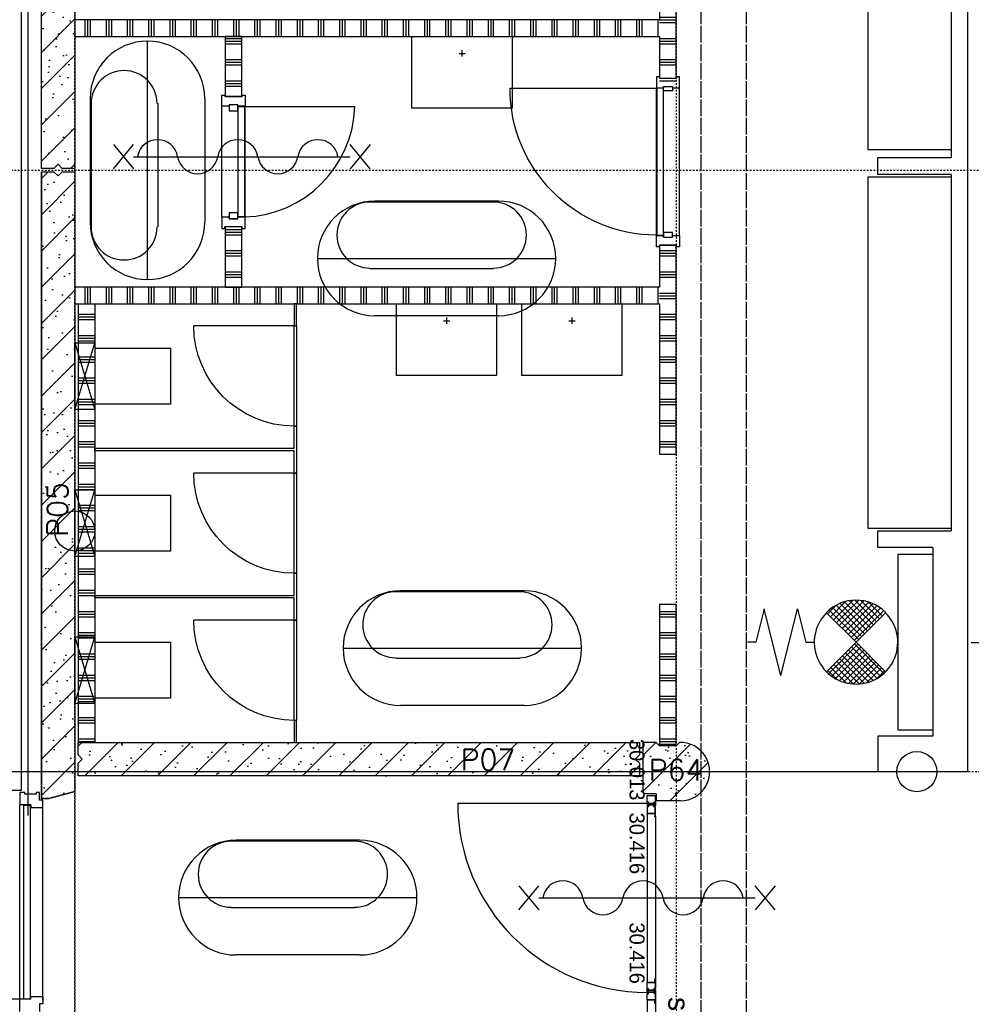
# Model space of a CAD drawing. Extents: x 0 to 1537, y 0 to 841.
# Tile 4 of 58: x 81 to 138, y 238 to 297. Entities that reach past the tile are written whole.
import ezdxf

# ---------------------------------------------------------------- set-up
doc = ezdxf.new("R2010")
doc.units = 0
doc.header["$PDSIZE"] = 2
for name, pattern in [('AUSGEZOGEN', [0]), ('DASHDOT', [25.4, 12.7, -6.35, 0, -6.35]), ('DASHDOT2', [12.7, 6.35, -3.175, 0, -3.175]), ('E0001', [1, 1, 0])]:
    doc.linetypes.add(name, pattern=pattern)
doc.layers.get('0').update_dxf_attribs({"linetype": 'CONTINUOUS'})
for name, color, linetype in [('AB$1A---_ATTRIB', 9, 'CONTINUOUS'), ('AL$1A---_ALGEMEEN', 9, 'CONTINUOUS'), ('AT$1A---_TEKSTB', 8, 'CONTINUOUS'), ('GOTEN', 3, 'CONTINUOUS'), ('STRAMIEN', 1, 'CONTINUOUS'), ('VITELDATA', 1, 'CONTINUOUS')]:
    doc.layers.add(name, color=color, linetype=linetype)
doc.styles.add('B-01', font='romans.shx', dxfattribs={"width": 1.2})
doc.styles.add('GBB_ISOP', font='b-gbp3.shx')
doc.styles.add('GBB_ISOT', font='b-gbt3.shx')
doc.styles.add('ROMANS', font='romans.shx', dxfattribs={"height": 300})
pattern_1 = [(0, (21863.04, 54603.07), (0, 127), []), (0, (21863.04, 54618.95), (0, 127), []), (0, (21863.04, 54634.82), (0, 127), [])]

# ---------------------------------------------------------------- blocks, each defined once
blk = doc.blocks.new('$DAT003')
for p, q in [((3.2, 0.9), (2, 1.5)), ((2, -1.5), (2, 1.5)), ((0, 0), (2, 0)), ((3.2, -0.9), (2, -1.5))]:
    blk.add_line(p, q)
blk = doc.blocks.new('-STR-H2')
at = {"layer": 'AL$1A---_ALGEMEEN', "linetype": 'DASHDOT', "ltscale": 0.5}
blk.add_line((-3600, 0), (-9880, 0), dxfattribs=at)
at = {"layer": 'AL$1A---_ALGEMEEN', "linetype": 'Continuous', "ltscale": 2}
blk.add_circle((-10000, 0), 120, dxfattribs=at)
for p in [(-8560, 0), (-4960, 0)]:
    blk.add_point(p, dxfattribs=at)
blk = doc.blocks.new('-954P-KOZ2')
at = {"layer": 'AL$1A---_ALGEMEEN', "ltscale": 2}
blk.add_line((15, 0), (615, 0), dxfattribs=at)
at = {"layer": 'AL$1A---_ALGEMEEN', "color": 15, "ltscale": 2}
blk.add_lwpolyline([(0, 0), (0, -600), (15, -600), (15, 0)], close=True, dxfattribs=at)
at = {"layer": 'AL$1A---_ALGEMEEN', "ltscale": 2}
blk.add_arc((15, 0), 600, 270, 0, dxfattribs=at)
blk = doc.blocks.new('H100017-_871429120740')
at = {"layer": 'AL$1A---_ALGEMEEN'}
for p, q in [((-17.7, -101.4), (20.1, -101.4)), ((1.2, -120.3), (1.2, -82.5))]:
    blk.add_line(p, q, dxfattribs=at)
blk.add_lwpolyline([(-300, -430), (-300, 0), (300, 0), (300, -430)], close=True, dxfattribs=at)
blk = doc.blocks.new('-954P-WC1')
at = {"layer": 'AL$1A---_ALGEMEEN'}
for p, q in [((200, 120), (-200, 0)), ((-200, 120), (200, 0))]:
    blk.add_line(p, q, dxfattribs=at)
blk.add_lwpolyline([(200, 120), (200, 0), (-200, 0), (-200, 120)], close=True, dxfattribs=at)
blk.add_lwpolyline([(168.1, 0), (168.1, -452.1), (-168.1, -452.1), (-168.1, 0)], dxfattribs=at)
blk = doc.blocks.new('-954P1-KHIB')
at = {"layer": 'AL$1A---_ALGEMEEN'}
blk.add_lwpolyline([(-87.4, -105.3), (-61.4, -105.3), (-61.4, -52.3), (-87.4, -52.3)], close=True, dxfattribs=at)
blk = doc.blocks.new('-P1KHI01')
at = {"layer": 'AL$1A---_ALGEMEEN', "ltscale": 2}
for p, q in [((20, 876), (20, -3)), ((-49, -18.5), (-49, 0)), ((-49, 0), (18, 0)), ((18, 0), (18, -43)), ((968, 0), (901, 0)), ((901, 0), (901, -43)), ((968, -18.5), (968, 0)), ((-49, -18.5), (-40, -18.5)), ((-40, -18.5), (-40, -120.5)), ((9, -43), (9, -96)), ((9, -43), (18, -43)), ((910, -43), (901, -43)), ((910, -43), (910, -96)), ((968, -18.5), (959, -18.5)), ((959, -18.5), (959, -120.5)), ((9, -96), (18, -96)), ((18, -96), (18, -139)), ((910, -96), (901, -96)), ((901, -96), (901, -139)), ((-49, -120.5), (-40, -120.5)), ((18, -139), (-49, -139)), ((901, -139), (968, -139)), ((968, -120.5), (959, -120.5))]:
    blk.add_line(p, q, dxfattribs=at)
at = {"layer": 'AL$1A---_ALGEMEEN', "color": 15, "ltscale": 2}
for p, q in [((901, 0), (18, 0)), ((901, -139), (18, -139))]:
    blk.add_line(p, q, dxfattribs=at)
at = {"layer": 'AL$1A---_ALGEMEEN', "color": 15}
blk.add_lwpolyline([(899, -3), (899, -42), (20, -42), (20, -3)], close=True, dxfattribs=at)
at = {"layer": 'AL$1A---_ALGEMEEN'}
blk.add_lwpolyline([(884, -43), (910, -43), (910, -96), (884, -96)], close=True, dxfattribs=at)
at = {"layer": 'AL$1A---_ALGEMEEN', "ltscale": 2}
for points in [[(-49, -139), (-49, -120.5)], [(968, -139), (968, -120.5)]]:
    blk.add_lwpolyline(points, dxfattribs=at)
blk.add_arc((20, -3), 879, 0.19555, 90, dxfattribs=at)
at = {"layer": 'AL$1A---_ALGEMEEN', "ltscale": 2, "rotation": 180}
blk.add_blockref('-954P1-KHIB', (-52.4, -148.3), dxfattribs=at)
blk = doc.blocks.new('-954P1-KHIA')
at = {"layer": 'AL$1A---_ALGEMEEN', "ltscale": 2}
for p, q in [((0, -18.5), (0, 0)), ((0, 0), (67, 0)), ((67, 0), (67, -43)), ((0, -18.5), (9, -18.5)), ((9, -18.5), (9, -120.5)), ((58, -43), (58, -96)), ((58, -43), (67, -43)), ((58, -96), (67, -96)), ((67, -96), (67, -139)), ((0, -120.5), (9, -120.5)), ((67, -139), (0, -139))]:
    blk.add_line(p, q, dxfattribs=at)
blk.add_lwpolyline([(0, -139), (0, -120.5)], dxfattribs=at)
blk = doc.blocks.new('-954P1-KHIE')
at = {"layer": 'AL$1A---_ALGEMEEN'}
blk.add_lwpolyline([(-97.4, -105.3), (-61.4, -105.3), (-61.4, -52.3), (-97.4, -52.3)], close=True, dxfattribs=at)
blk = doc.blocks.new('-P1KHI03')
at = {"layer": 'AL$1A---_ALGEMEEN', "ltscale": 2}
blk.add_line((69, -3), (69, 657), dxfattribs=at)
at = {"layer": 'AL$1A---_ALGEMEEN', "color": 15, "ltscale": 2}
for p, q in [((731, 0), (67, 0)), ((731, -139), (67, -139))]:
    blk.add_line(p, q, dxfattribs=at)
at = {"layer": 'AL$1A---_ALGEMEEN', "color": 15}
blk.add_lwpolyline([(729, -3), (729, -42), (69, -42), (69, -3)], close=True, dxfattribs=at)
at = {"layer": 'AL$1A---_ALGEMEEN', "ltscale": 2}
blk.add_arc((46.9, -25.1), 682.4, 1.85374, 88.14626, dxfattribs=at)
for name, p in [('-954P1-KHIA', (0, 0)), ('-954P1-KHIE', (155.4, 9.3)), ('-954P1-KHIE', (801.4, 9.3))]:
    blk.add_blockref(name, p, dxfattribs=at)
at = {"layer": 'AL$1A---_ALGEMEEN', "ltscale": 2, "xscale": -1}
blk.add_blockref('-954P1-KHIA', (798, 0), dxfattribs=at)
blk = doc.blocks.new('30114')
at = {"layer": 'AL$1A---_ALGEMEEN', "color": 15, "linetype": 'AUSGEZOGEN'}
for p, q in [((-18.5, 3), (0, 3)), ((0, 1.5), (-18.5, 1.5)), ((0, 0), (-18.5, 0)), ((0, 21.22636), (0, 48.5)), ((0, 3), (0, 21.22636)), ((42, 1.5), (0, 1.5)), ((61.5, 0), (0, 0)), ((1.5, 50), (38.5, 50)), ((1.5, 21.22636), (1.5, 48.5)), ((1.5, 48.5), (38.5, 48.5)), ((1.5, 3), (1.5, 21.22636)), ((38.5, 48.5), (38.5, 43)), ((40, 48.5), (40, 43)), ((40, 43), (48.5, 43)), ((40, 41.5), (48.5, 41.5)), ((48.5, 8.5), (42, 8.5)), ((48.5, 7), (42, 7)), ((42, 3), (61.5, 3)), ((42, 1.5), (61.5, 1.5)), ((48.5, 41.5), (48.5, 21.22636)), ((48.5, 21.22636), (48.5, 8.5)), ((50, 41.5), (50, 21.22636)), ((50, 21.22636), (50, 8.5))]:
    blk.add_line(p, q, dxfattribs=at)
for centre, radius, start, end in [((-18.5, 1.5), 1.5, 90, 180), ((-18.5, 1.5), 1.5, 180, 270), ((1.5, 48.5), 1.5, 90, 180), ((0, 3), 1.5, 270, 0), ((38.5, 48.5), 1.5, 0, 90), ((40, 43), 1.5, 180, 270), ((42, 5), 3.5, 90, 180), ((42, 5), 3.5, 180, 270), ((42, 5), 2, 90, 180), ((42, 5), 2, 180, 270), ((48.5, 41.5), 1.5, 0, 90), ((48.5, 8.5), 1.5, 270, 0), ((61.5, 1.5), 1.5, 0, 90), ((61.5, 1.5), 1.5, 270, 0)]:
    blk.add_arc(centre, radius, start, end, dxfattribs=at)
blk = doc.blocks.new('30416')
at = {"layer": 'AL$1A---_ALGEMEEN', "color": 15, "linetype": 'AUSGEZOGEN'}
for p, q in [((-21.50002, 50), (9.86174, 50.00002)), ((-21.50002, 48.5), (-2.000015, 48.5)), ((-2.000015, 47), (-21.50002, 47)), ((-10, 31.0621), (-10, 41.5)), ((-10, 8.5), (-10, 31.0621)), ((-8.5, 43), (-2, 43)), ((-8.5, 41.5), (-2, 41.5)), ((-8.5, 31.0621), (-8.5, 41.5)), ((-8.5, 8.5), (-8.5, 31.0621)), ((0, 8.5), (-8.5, 8.5)), ((0, 7), (-8.5, 7)), ((-2.000015, 48.5), (9.86174, 48.5)), ((0, 1.5), (0, 7)), ((1.5, 1.5), (1.5, 7)), ((9.861786, 1.5), (1.5, 1.5)), ((9.861786, 0), (1.5, 0)), ((40, 1.500015), (9.861755, 1.5)), ((9.861786, 50), (38.5, 50.00002)), ((9.861786, 48.5), (38.5, 48.50002)), ((58.50002, 0.000015), (9.861786, 0)), ((38.5, 48.5), (38.5, 31.0621)), ((38.5, 31.06212), (38.5, 3.000015)), ((40, 48.5), (40, 31.0621)), ((40, 31.06212), (40, 3.000015)), ((40, 3.000015), (58.5, 3.000015)), ((58.50002, 1.500015), (40, 1.500015))]:
    blk.add_line(p, q, dxfattribs=at)
for centre, radius, start, end in [((-21.50002, 48.5), 1.5, 90, 180), ((-21.50002, 48.5), 1.5, 180, 270), ((-8.5, 41.5), 1.5, 90, 180), ((-8.5, 8.5), 1.5, 180, 270), ((-2.000015, 45), 3.5, 0, 90.00001), ((-2.000015, 45), 2, 0, 90.00001), ((-2.000015, 45), 3.5, 270, 0), ((-2.000015, 45), 2, 270, 0), ((0, 7), 1.5, 0, 90), ((1.5, 1.5), 1.5, 180, 270), ((38.5, 48.5), 1.5, 0, 90.00001), ((40, 3.000015), 1.5, 180, 270), ((58.50002, 1.500015), 1.5, 0, 90.00001), ((58.50002, 1.500015), 1.5, 270, 0)]:
    blk.add_arc(centre, radius, start, end, dxfattribs=at)
blk = doc.blocks.new('30013')
at = {"layer": 'AL$1A---_ALGEMEEN', "color": 15, "linetype": 'AUSGEZOGEN'}
for p, q in [((0, 48.5), (0, 20.92189)), ((0, 20.92189), (0, 1.5)), ((38.50001, 50), (1.500008, 50)), ((38.50001, 48.5), (1.500008, 48.5)), ((1.500008, 48.5), (1.500008, 20.92189)), ((1.500008, 20.92189), (1.500008, 1.5)), ((1.500008, 1.5), (42.00001, 1.5)), ((1.500008, 0), (61.50001, 0)), ((38.50001, 43), (38.50001, 48.5)), ((40.00001, 43), (40.00001, 48.5)), ((48.50001, 43), (40.00001, 43)), ((48.50001, 41.5), (40.00001, 41.5)), ((42.00001, 8.5), (48.50001, 8.5)), ((42.00001, 7), (48.50001, 7)), ((61.50001, 3), (42.00001, 3)), ((42.00001, 1.5), (61.50001, 1.5)), ((48.50001, 20.92189), (48.50001, 41.5)), ((48.50001, 8.5), (48.50001, 20.92189)), ((50.00001, 20.92189), (50.00001, 41.5)), ((50.00001, 8.5), (50.00001, 20.92189))]:
    blk.add_line(p, q, dxfattribs=at)
for centre, radius, start, end in [((1.500008, 1.5), 1.5, 180, 270), ((1.500015, 48.5), 1.5, 90, 180), ((38.49999, 48.5), 1.5, 0, 90), ((39.99999, 43), 1.5, 180, 270), ((41.99999, 5), 3.5, 90, 180), ((41.99999, 5), 3.5, 180, 270), ((41.99999, 5), 2, 90, 180), ((41.99999, 5), 2, 180, 270), ((48.49999, 41.5), 1.5, 0, 90), ((48.49999, 8.5), 1.5, 270, 0), ((61.50001, 1.5), 1.5, 0, 90), ((61.50001, 1.5), 1.5, 270, 0)]:
    blk.add_arc(centre, radius, start, end, dxfattribs=at)
blk = doc.blocks.new('XREF_B-A3-II-112')
at = {"layer": 'AL$1A---_ALGEMEEN', "ltscale": 2}
h = blk.add_hatch(dxfattribs=at)
h.set_pattern_fill('PREFB', color=8, scale=8, angle=360, style=0)
h.set_pattern_definition([(45, (21643.04, 51413.07), (-108.6116, 108.6116), []), (17, (21643.04, 51413.07), (41.26, 127.724), [0, -130.56, -73.92, 0, -107.52]), (48, (21643.04, 51413.07), (-29.465, 129.875), [0, -129.28, 0, -131.84, 0, -106.24]), (71, (21643.04, 51413.07), (-76.6585, 107.621), [0, -128, 0, -768, -105.28])])
h.paths.add_polyline_path([(21663, 51013.1), (21738, 51013.1), (21763, 51038.1), (21788, 51013.1), (21816, 51013.1), (21863, 51013.1), (21863, 54678.1), (21838, 54703.1), (21863, 54728.1), (21863, 54803.1), (21663, 54803.1)])
h = blk.add_hatch(dxfattribs=at)
h.set_pattern_fill('PLAST', color=8, scale=20, style=0)
h.set_pattern_definition(pattern_1)
h.paths.add_polyline_path([(25463, 53393.1), (25363, 53393.1), (25363, 51903.1), (25363, 51537.1), (25364, 51537.1), (25364, 51528.1), (25463, 51528.1), (25463, 51537.1)])
h = blk.add_hatch(dxfattribs=at)
h.set_pattern_fill('PLAST', color=8, scale=20, angle=90, style=0)
h.set_pattern_definition([(90, (21863.04, 54603.07), (-127, 8e-15), []), (90, (21847.17, 54603.07), (-127, 8e-15), []), (90, (21831.29, 54603.07), (-127, 8e-15), [])])
h.paths.add_polyline_path([(25363, 51903.1), (21863, 51903.1), (21863, 51803.1), (25363, 51803.1)])
h.paths.add_polyline_path([(25363, 50303.1), (21863, 50303.1), (21863, 50203.1), (25363, 50203.1)])
h = blk.add_hatch(dxfattribs=at)
h.set_pattern_fill('PLAST', color=8, scale=20, style=0)
h.set_pattern_definition(pattern_1)
h.paths.add_polyline_path([(22863, 51803.1), (22763, 51803.1), (22763, 51442.6), (22863, 51442.6)])
h.paths.add_polyline_path([(22863, 50663.6), (22763, 50663.6), (22763, 50303.1), (22863, 50303.1)])
h = blk.add_hatch(dxfattribs=at)
h.set_pattern_fill('PREFB', color=8, scale=8, style=0)
h.set_pattern_definition([(45, (21863.04, 47403.07), (-108.6116, 108.6116), []), (17, (21863.04, 47403.07), (41.26, 127.7242), [0, -130.56, -73.92, 0, -107.52]), (48, (21863.04, 47403.07), (-29.465, 129.875), [0, -129.28, 0, -131.84, 0, -106.24]), (71, (21863.04, 47403.07), (-76.6585, 107.621), [0, -128, 0, -768, -105.28])])
h.paths.add_polyline_path([(21863, 50993.1), (21788, 50993.1), (21763, 50968.1), (21738, 50993.1), (21663, 50993.1), (21663, 47564.3), (21663, 47243.1), (21707.1, 47243.1), (21863, 47284.9)])
h = blk.add_hatch(dxfattribs=at)
h.set_pattern_fill('PLAST', color=8, scale=20, style=0)
h.set_pattern_definition(pattern_1)
h.paths.add_polyline_path([(25463, 50553.6), (25363, 50553.6), (25363, 50303.1), (25363, 50203.1), (25363, 49303.1), (25463, 49303.1)])
h = blk.add_hatch(dxfattribs=at)
h.set_pattern_fill('PLAST', color=8, scale=20, style=0)
h.set_pattern_definition(pattern_1)
h.paths.add_polyline_path([(21883, 49970.1), (21983, 49970.1), (21983, 50203.1), (21883, 50203.1)])
h.paths.add_polyline_path([(21983, 49970.1), (21883, 49970.1), (21883, 49903.4), (21923, 49770.1)])
h.paths.add_polyline_path([(21923, 49770.1), (21983, 49570.1), (21983, 49970.1)])
h.paths.add_polyline_path([(21923, 49770.1), (21883, 49903.4), (21883, 49636.7)])
h.paths.add_polyline_path([(21923, 49770.1), (21883, 49636.7), (21883, 49570.1), (21983, 49570.1)])
h.paths.add_polyline_path([(21883, 49090.1), (21983, 49090.1), (21983, 49570.1), (21883, 49570.1)])
h = blk.add_hatch(dxfattribs=at)
h.set_pattern_fill('PLAST', color=8, scale=20, style=0)
h.set_pattern_definition(pattern_1)
h.paths.add_polyline_path([(21883, 49090.1), (21883, 49023.4), (21923, 48890.1), (21983, 49090.1)])
h.paths.add_polyline_path([(21923, 48890.1), (21983, 48690.1), (21983, 49090.1)])
h.paths.add_polyline_path([(21923, 48890.1), (21883, 49023.4), (21883, 48756.7)])
h.paths.add_polyline_path([(21923, 48890.1), (21883, 48756.7), (21883, 48690.1), (21983, 48690.1)])
h = blk.add_hatch(dxfattribs=at)
h.set_pattern_fill('PLAST', color=8, scale=20, style=0)
h.set_pattern_definition(pattern_1)
h.paths.add_polyline_path([(21883, 48210.1), (21983, 48210.1), (21983, 48690.1), (21883, 48690.1)])
h = blk.add_hatch(dxfattribs=at)
h.set_pattern_fill('PLAST', color=8, scale=20, style=0)
h.set_pattern_definition(pattern_1)
h.paths.add_polyline_path([(25463, 48403.1), (25363, 48403.1), (25363, 47578.1), (25463, 47578.1)])
h.paths.add_polyline_path([(25463, 47578.1), (25363, 47578.1), (25363, 47568.1), (25463, 47568.1)])
h = blk.add_hatch(dxfattribs=at)
h.set_pattern_fill('PLAST', color=8, scale=20, style=0)
h.set_pattern_definition(pattern_1)
h.paths.add_polyline_path([(21983, 48210.1), (21883, 48210.1), (21883, 48143.4), (21923, 48010.1)])
h.paths.add_polyline_path([(21883, 48143.4), (21883, 47876.7), (21923, 48010.1)])
h.paths.add_polyline_path([(21923, 48010.1), (21983, 47810.1), (21983, 48210.1)])
h.paths.add_polyline_path([(21923, 48010.1), (21883, 47876.7), (21883, 47810.1), (21983, 47810.1)])
h = blk.add_hatch(dxfattribs=at)
h.set_pattern_fill('PLAST', color=8, scale=20, style=0)
h.set_pattern_definition(pattern_1)
h.paths.add_polyline_path([(21983, 47810.1), (21883, 47810.1), (21883, 47578.1), (21983, 47578.1)])
h = blk.add_hatch(dxfattribs=at)
h.set_pattern_fill('PREFB', color=8, scale=8, style=0)
h.set_pattern_definition([(45, (21863.04, 47478.07), (-108.6116, 108.6116), []), (17, (21863.04, 47478.07), (41.26, 127.724), [0, -130.56, -73.92, 0, -107.52]), (48, (21863.04, 47478.07), (-29.465, 129.875), [0, -129.28, 0, -131.84, 0, -106.24]), (71, (21863.04, 47478.07), (-76.6585, 107.621), [0, -128, 0, -768, -105.28])])
h.paths.add_polyline_path([(25243, 47403.1), (25243, 47453.1), (25218, 47478.1), (25243, 47503.1), (25243, 47578.1), (21883, 47578.1), (21883, 47503.1), (21908, 47478.1), (21883, 47453.1), (21883, 47403.1)])
h.paths.add_polyline_path([(25243, 47378.1), (25243, 47403.1), (21883, 47403.1), (21883, 47378.1)])
h = blk.add_hatch(dxfattribs=at)
h.set_pattern_fill('PREFB', color=8, scale=8, angle=180, style=0)
h.set_pattern_definition([(225, (25323.04, 47503.07), (108.61, -108.61), []), (197, (25323.04, 47503.07), (-41.26, -127.724), [0, -130.56, -73.92, 0, -107.52]), (228, (25323.04, 47503.07), (29.465, -129.875), [0, -129.28, 0, -131.84, 0, -106.24]), (251, (25323.04, 47503.07), (76.659, -107.62), [0, -128, 0, -768, -105.28])])
h.paths.add_polyline_path([(25483, 47578), (25463, 47558.1), (25363, 47558.1), (25343, 47578.1), (25263, 47578.1), (25263, 47281.1), (25273, 47271.1), (25343, 47271.1), (25343, 47228.1), (25488, 47228.1, 1.014604)])
h = blk.add_hatch(dxfattribs=at)
h.set_pattern_fill('PREFB', color=8, scale=8, style=0)
h.set_pattern_definition([(45, (25323.04, 47503.07), (-108.61, 108.61), []), (17, (25323.04, 47503.07), (41.26, 127.724), [0, -130.56, -73.92, 0, -107.52]), (48, (25323.04, 47503.07), (-29.465, 129.875), [0, -129.28, 0, -131.84, 0, -106.24]), (71, (25323.04, 47503.07), (-76.659, 107.62), [0, -128, 0, -768, -105.28])])
h.paths.add_polyline_path([(25483, 47578), (25463, 47558.1), (25363, 47558.1), (25343, 47578.1), (25263, 47578.1), (25263, 47281.1), (25273, 47271.1), (25343, 47271.1), (25343, 47228.1), (25488, 47228.1, 1.014604)])
at = {"layer": 'AL$1A---_ALGEMEEN', "color": 8, "ltscale": 2}
for p, q in [((21543, 54923.1), (21543, 47289.9)), ((21583, 54883.1), (21583, 47139.9)), ((27209, 47403.1), (27209, 53218.8)), ((27109, 52986.6), (27109, 51077.5)), ((26609, 52937), (26609, 51127)), ((26609, 51127), (27109, 51127)), ((26669, 50977.5), (26669, 51077.5)), ((26669, 51077.5), (27109, 51077.5)), ((27109, 50977.5), (26669, 50977.5)), ((27109, 50977.5), (27109, 48843.5)), ((27109, 50960.5), (26609, 50960.5)), ((26609, 50960.5), (26609, 48860.5)), ((26609, 48860.5), (27109, 48860.5)), ((26669, 48743.5), (26669, 48843.5)), ((26669, 48843.5), (27109, 48843.5)), ((26999, 48743.5), (26669, 48743.5)), ((26999, 48743.5), (26999, 47615.1)), ((26999, 48703.3), (26789, 48703.3)), ((26789, 48703.3), (26789, 47653.3)), ((26999, 47615.1), (26669, 47615.1)), ((26669, 47615.1), (26669, 47403.1)), ((26789, 47653.3), (26999, 47653.3)), ((25263, 47578.1), (25263, 47281.1)), ((25343, 47578.1), (25263, 47578.1)), ((25343, 47578.1), (25363, 47558.1)), ((25463, 47558.1), (25363, 47558.1)), ((25483, 47578), (25463, 47558.1)), ((26669, 47403.1), (27209, 47403.1)), ((21543, 47289.9), (21428, 47289.9)), ((21563.3, 47277.9), (21533.3, 47277.9)), ((21533.3, 47277.9), (21533.3, 47204.9)), ((21563.3, 47267.9), (21563.3, 47277.9)), ((21632.3, 47267.9), (21563.3, 47267.9)), ((21652.3, 47277.9), (21632.3, 47277.9)), ((21632.3, 47277.9), (21632.3, 47267.9)), ((21652.3, 47233.1), (21652.3, 47277.9)), ((25273, 47271.1), (25263, 47281.1)), ((25343, 47271.1), (25273, 47271.1)), ((25343, 47271.1), (25343, 47228.1)), ((21533.3, 46034.9), (21533.3, 47204.9)), ((21600.3, 47204.9), (21533.3, 47204.9)), ((21558.3, 46042.9), (21558.3, 47202.9)), ((21558.3, 47202.9), (21598.3, 47202.9)), ((21598.3, 46042.9), (21598.3, 47202.9)), ((21600.3, 47204.9), (21600.3, 47187.9)), ((21672.3, 47233.1), (21652.3, 47233.1)), ((21672.3, 47187.9), (21672.3, 47233.1)), ((21672.3, 46034.9), (21672.3, 47204.9)), ((24155, 47214.6), (25288, 47214.6)), ((25488, 47228.1), (25343, 47228.1)), ((21600.3, 47187.9), (21672.3, 47187.9)), ((25288, 47154.6), (25288, 46141.6)), ((25338, 47134.6), (25338, 46161.6)), ((21533.3, 46040.9), (20353.3, 46040.9)), ((21600.3, 46040.9), (21533.3, 46040.9)), ((21533.3, 45967.9), (21533.3, 46040.9)), ((21558.3, 46042.9), (21598.3, 46042.9)), ((21600.3, 46057.9), (21672.3, 46057.9)), ((21600.3, 46040.9), (21600.3, 46057.9)), ((21672.3, 46057.9), (21672.3, 46012.7)), ((25288, 46036.6), (25288, 44951.6)), ((21652.3, 46012.7), (21652.3, 45967.9)), ((21672.3, 46012.7), (21652.3, 46012.7)), ((25338, 46016.6), (25338, 44931.6))]:
    blk.add_line(p, q, dxfattribs=at)
at = {"layer": 'AL$1A---_ALGEMEEN', "color": 8, "linetype": 'ByBlock'}
for p, q in [((22298, 50348.1), (22298, 51774.7)), ((21954.9, 51431.5), (21954.9, 50691.3)), ((21960.6, 51401), (21960.6, 50662.6)), ((22359.6, 51402.8), (22359.6, 50662.6)), ((22641.2, 51431.5), (22641.2, 50691.3)), ((22094.4, 51155.3), (22214.4, 51011.3)), ((22094.4, 51011.3), (22214.4, 51155.3)), ((23630.4, 51011.3), (23510.4, 51155.3)), ((23630.4, 51155.3), (23510.4, 51011.3)), ((22214.4, 51083.3), (23510.4, 51083.3)), ((24368.3, 50811.7), (23629.8, 50811.7)), ((24398.8, 50817.4), (23658.5, 50817.4)), ((23315.3, 50474.3), (24741.9, 50474.3)), ((24370.1, 50412.7), (23629.8, 50412.7)), ((24398.8, 50131.1), (23658.5, 50131.1)), ((24522.4, 48479.5), (23783.9, 48479.5)), ((24552.9, 48485.3), (23812.6, 48485.3)), ((23469.4, 48142.1), (24896, 48142.1)), ((24524.1, 48080.5), (23783.9, 48080.5)), ((24552.9, 47798.9), (23812.6, 47798.9)), ((23537.7, 46986.5), (22799.2, 46986.5)), ((23568.1, 46992.3), (22827.9, 46992.3)), ((24520, 46720.1), (24640, 46576.1)), ((24520, 46576.1), (24640, 46720.1)), ((26056, 46576.1), (25936, 46720.1)), ((26056, 46720.1), (25936, 46576.1)), ((22484.7, 46649.1), (23911.3, 46649.1)), ((24640, 46648.1), (25936, 46648.1)), ((23539.4, 46587.5), (22799.2, 46587.5)), ((23568.1, 46305.9), (22827.9, 46305.9))]:
    blk.add_line(p, q, dxfattribs=at)
at = {"layer": 'AL$1A---_ALGEMEEN', "color": 8}
for p, q in [((25989, 48377.2), (25939, 48177.2)), ((26089, 47977.2), (25989, 48377.2)), ((26089, 47977.2), (26189, 48377.2)), ((26189, 48377.2), (26239, 48177.2)), ((26539, 48177.2), (26364, 48352.2)), ((26539, 48177.2), (26714, 48352.2)), ((25939, 48177.2), (25889, 48177.2)), ((26239, 48177.2), (26289, 48177.2)), ((26539, 48177.2), (26364, 48002.2)), ((26550.7, 48165.6), (26374.3, 47989.2)), ((26568.4, 48147.9), (26394.1, 47973.6)), ((26511.8, 48150), (26686.4, 47975.3)), ((26529.5, 48167.6), (26706, 47991.1)), ((26539, 48177.2), (26714, 48002.2)), ((26586.1, 48130.2), (26415.6, 47959.8)), ((26603.7, 48112.5), (26439.2, 47948)), ((26458.7, 48096.9), (26616.2, 47939.4)), ((26621.4, 48094.9), (26465, 47938.4)), ((26476.4, 48114.6), (26641.7, 47949.3)), ((26494.1, 48132.3), (26665.1, 47961.3)), ((26388, 48026.2), (26479.9, 47934.3)), ((26405.7, 48043.9), (26521.8, 47927.8)), ((26423.4, 48061.6), (26557.1, 47927.9)), ((26441.1, 48079.2), (26588.2, 47932.1)), ((26639.1, 48077.2), (26493.3, 47931.4)), ((26656.8, 48059.5), (26524.9, 47927.6)), ((26674.4, 48041.8), (26560.8, 47928.2)), ((26692.1, 48024.1), (26603.7, 47935.7)), ((26370.4, 48008.5), (26423.2, 47955.7)), ((26709.8, 48006.5), (26664.1, 47960.7))]:
    blk.add_line(p, q, dxfattribs=at)
at = {"layer": 'AL$1A---_ALGEMEEN', "color": 8, "linetype": 'Continuous'}
for p, q in [((26418.6, 48398.1), (26368.4, 48347.9)), ((26477, 48421.2), (26386.1, 48330.2)), ((26398.1, 48385.5), (26572.7, 48210.9)), ((26519.5, 48428.2), (26403.7, 48312.5)), ((26420.1, 48398.9), (26590.4, 48228.6)), ((26555.1, 48428.6), (26421.4, 48294.8)), ((26586.6, 48424.6), (26439.1, 48277.2)), ((26444.1, 48410.2), (26608.1, 48246.3)), ((26614.8, 48417.5), (26456.8, 48259.5)), ((26470.3, 48419.3), (26625.8, 48263.9)), ((26640.6, 48407.9), (26474.5, 48241.8)), ((26664.1, 48396.1), (26492.1, 48224.1)), ((26499.2, 48425.8), (26643.4, 48281.6)), ((26685.7, 48382.3), (26509.8, 48206.5)), ((26531.5, 48428.9), (26661.1, 48299.3)), ((26568.3, 48427.4), (26678.8, 48317)), ((26613, 48418.1), (26696.5, 48334.6)), ((26377.9, 48370.3), (26555, 48193.2)), ((26705.4, 48366.7), (26527.5, 48188.8))]:
    blk.add_line(p, q, dxfattribs=at)
at = {"layer": 'AL$1A---_ALGEMEEN', "color": 8, "linetype": 'Continuous', "ltscale": 2}
for p, q in [((25263, 47578.1), (25263, 47281.1)), ((25343, 47578.1), (25263, 47578.1)), ((25343, 47578.1), (25363, 47558.1)), ((25463, 47558.1), (25363, 47558.1)), ((25483, 47578), (25463, 47558.1)), ((25273, 47271.1), (25263, 47281.1)), ((25343, 47271.1), (25273, 47271.1)), ((25343, 47271.1), (25343, 47228.1)), ((25488, 47228.1), (25343, 47228.1))]:
    blk.add_line(p, q, dxfattribs=at)
blk.add_lwpolyline([(21816, 51013.1), (21816, 51013.1), (21788, 51013.1), (21763, 51038.1), (21738, 51013.1), (21663, 51013.1), (21663, 54803.1), (21863, 54803.1), (21863, 54728.1), (21838, 54703.1), (21863, 54678.1), (21863, 51013.1)], close=True, dxfattribs=at)
at = {"layer": 'AL$1A---_ALGEMEEN', "color": 8, "ltscale": 2}
for points in [[(25363, 51903.1), (21863, 51903.1), (21863, 51803.1), (25363, 51803.1), (25363, 51552.6), (25463, 51552.6), (25463, 53393.1), (25363, 53393.1), (25363, 51903.1)], [(25363, 50303.1), (21863, 50303.1), (21863, 50203.1), (25363, 50203.1), (25363, 49303.1), (25463, 49303.1), (25463, 50553.6), (25363, 50553.6), (25363, 50303.1)], [(21883, 50203.1), (21883, 47578.1)], [(21983, 50203.1), (21983, 47578.1)], [(21983, 49338.1), (23175.5, 49338.1), (23175.5, 49471.1), (23190.5, 49471.1), (23190.5, 49190.1), (23175.5, 49190.1), (23175.5, 49323.1), (21983, 49323.1), (21983, 49338.1), (21983, 49323.1)], [(21983, 48458.1), (23175.5, 48458.1), (23175.5, 48590.1), (23190.5, 48590.1), (23190.5, 48310.1), (23175.5, 48310.1), (23175.5, 48443.1), (21983, 48443.1), (21983, 48458.1), (21983, 48443.1)], [(21883, 47503.1), (21883, 47578.1)], [(21883, 47578.1), (25243, 47578.1), (25243, 47503.1)], [(21883, 47503.1), (21908, 47478.1), (21883, 47453.1)], [(25243, 47453.1), (25218, 47478.1), (25243, 47503.1)], [(25243, 47453.1), (25243, 47378.1), (21883, 47378.1), (21883, 47453.1)]]:
    blk.add_lwpolyline(points, dxfattribs=at)
at = {"layer": 'AL$1A---_ALGEMEEN', "color": 8}
for points in [[(22763, 51442.6), (22863, 51442.6), (22863, 51803.1), (22763, 51803.1)], [(22763, 50303.1), (22863, 50303.1), (22863, 50663.6), (22763, 50663.6)]]:
    blk.add_lwpolyline(points, close=True, dxfattribs=at)
at = {"layer": 'AL$1A---_ALGEMEEN', "color": 8, "linetype": 'Continuous', "ltscale": 2}
for points in [[(21663, 50993.1), (21663, 47564.3), (21663, 47243.1), (21707.1, 47243.1), (21863, 47284.9)], [(21663, 50993.1), (21738, 50993.1)], [(21788, 50993.1), (21863, 50993.1), (21863, 47564.3), (21863, 47284.9), (21707.1, 47243.1), (21663, 47243.1), (21663, 47564.3), (21663, 50993.1)], [(21738, 50993.1), (21763, 50968.1), (21788, 50993.1)]]:
    blk.add_lwpolyline(points, dxfattribs=at)
at = {"layer": 'AL$1A---_ALGEMEEN', "color": 8, "ltscale": 2}
for points in [[(23175.5, 50203.1), (23175.5, 50071.1), (23190.5, 50071.1), (23190.5, 50203.1)], [(25463, 47568.1), (25463, 47568.1), (25463, 48403.1), (25363, 48403.1), (25363, 47568.1), (25363, 47568.1)], [(23175.5, 47710.1), (23175.5, 47578.1), (23190.5, 47578.1), (23190.5, 47710.1)]]:
    blk.add_lwpolyline(points, close=True, dxfattribs=at)
at = {"layer": 'AL$1A---_ALGEMEEN', "color": 8, "linetype": 'Continuous'}
blk.add_lwpolyline([(26716.7, 48356.2, 0.412892), (26361.5, 48355.2, -1.104742)], format="xyb", dxfattribs=at)
at = {"layer": 'AL$1A---_ALGEMEEN', "color": 8, "linetype": 'ByBlock'}
for centre, radius, start, end in [((22298, 51431.5), 343.2, 0, 180), ((22158.2, 51401), 197.6, 0, 180), ((22358.4, 51063.3), 121.7, 9.46232, 170.53768), ((22838.4, 51063.3), 121.7, 9.46232, 170.53768), ((23318.4, 51063.3), 121.7, 9.46232, 170.53768), ((22598.4, 51103.3), 121.7, 189.46232, 350.53768), ((23078.4, 51103.3), 121.7, 189.46232, 350.53768), ((23658.5, 50474.3), 343.2, 90, 270), ((23629.8, 50614.1), 197.6, 90, 270), ((24368.3, 50614.1), 197.6, 270, 90), ((24398.8, 50474.3), 343.2, 270, 90), ((22298, 50691.3), 343.2, 180, 0), ((22158.2, 50662.6), 197.6, 180, 0), ((23812.6, 48142.1), 343.2, 90, 270), ((23783.9, 48281.9), 197.6, 90, 270), ((24522.4, 48281.9), 197.6, 270, 90), ((24552.9, 48142.1), 343.2, 270, 90), ((22827.9, 46649.1), 343.2, 90, 270), ((22799.2, 46788.9), 197.6, 90, 270), ((23537.7, 46788.9), 197.6, 270, 90), ((23568.1, 46649.1), 343.2, 270, 90), ((24784, 46628.1), 121.7, 9.46232, 170.53768), ((25264, 46628.1), 121.7, 9.46232, 170.53768), ((25744, 46628.1), 121.7, 9.46232, 170.53768), ((25024, 46668.1), 121.7, 189.46232, 350.53768), ((25504, 46668.1), 121.7, 189.46232, 350.53768)]:
    blk.add_arc(centre, radius, start, end, dxfattribs=at)
at = {"layer": 'AL$1A---_ALGEMEEN', "color": 8}
blk.add_arc((26539, 48177.2), 250, 134.92955, 46.20005, dxfattribs=at)
at = {"layer": 'AL$1A---_ALGEMEEN', "color": 8, "linetype": 'Continuous', "ltscale": 2}
blk.add_arc((25488, 47403.1), 175, 270, 91.66134, dxfattribs=at)
at = {"layer": 'AL$1A---_ALGEMEEN', "color": 8, "ltscale": 2}
for centre, radius, start, end in [((25488, 47403.1), 175, 270, 91.66134), ((25288, 47214.6), 1133, 180, 270)]:
    blk.add_arc(centre, radius, start, end, dxfattribs=at)
at = {"layer": 'STRAMIEN', "color": 8, "linetype": 'DASHDOT2'}
for p, q in [((21863, 95903.1), (21863, 35276.1)), ((25463, 95903.1), (25463, 35276.1)), ((18063, 51003.1), (104973, 51003.1)), ((18013, 47403.1), (104928, 47403.1))]:
    blk.add_line(p, q, dxfattribs=at)
at = {"layer": 'AL$1A---_ALGEMEEN', "color": 8, "linetype": 'Continuous', "ltscale": 2}
for p, rotation in [((21863, 46043.1), 270), ((25463, 52363.1), 89.99999999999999)]:
    blk.add_blockref('-STR-H2', p, dxfattribs=dict(at, rotation=rotation))
at = {"layer": 'AL$1A---_ALGEMEEN', "color": 8, "linetype": 'DASHDOT', "ltscale": 2}
for p, rotation in [((21863, 42443.1), 270), ((21863, 38843.1), 270), ((16903, 47403.1), 180)]:
    blk.add_blockref('-STR-H2', p, dxfattribs=dict(at, rotation=rotation))
at = {"layer": 'AL$1A---_ALGEMEEN', "color": 8, "ltscale": 2}
for p in [(24180.5, 51803.1), (24088, 50203.1), (24838, 50203.1)]:
    blk.add_blockref('H100017-_871429120740', p, dxfattribs=at)
at = {"layer": 'AL$1A---_ALGEMEEN', "color": 8, "ltscale": 2, "xscale": -1}
for name, p, rotation in [('-P1KHI01', (25344, 51512.6), 90), ('30013', (25338, 47261.1), 89.99999999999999), ('30416', (25338, 47193.1), 89.99999999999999)]:
    blk.add_blockref(name, p, dxfattribs=dict(at, rotation=rotation))
at = {"layer": 'AL$1A---_ALGEMEEN', "color": 8, "ltscale": 2}
for name, p, rotation in [('-P1KHI03', (22882.5, 51451.6), 270), ('-954P-WC1', (21983, 49770.1), 90), ('-954P-WC1', (21983, 48890.1), 90), ('-954P-WC1', (21983, 48010.1), 90), ('30416', (25338, 46103.1), 89.99999999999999), ('30114', (25338, 46035.1), 89.99999999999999)]:
    blk.add_blockref(name, p, dxfattribs=dict(at, rotation=rotation))
at = {"layer": 'AL$1A---_ALGEMEEN', "color": 8, "ltscale": 2, "xscale": -1}
for p in [(23190.5, 50071.1), (23190.5, 49190.1), (23190.5, 48310.1)]:
    blk.add_blockref('-954P-KOZ2', p, dxfattribs=at)
at = {"layer": 'AB$1A---_ATTRIB', "color": 8, "linetype": 'Continuous', "style": 'ROMANS'}
for tag, p, height in [('RUIMTENUMMER', (60177.2, 86637.4), 200), ('PEILMAAT', (60122.8, 86379.8), 150), ('RUIMTENUMMER', (23321.9, 85669.4), 200), ('PEILMAAT', (23267.5, 85411.8), 150), ('RUIMTENUMMER', (25656.2, 84910.2), 200), ('RUIMTENUMMER', (66336.2, 84906.8), 200), ('PEILMAAT', (25601.8, 84652.6), 150), ('PEILMAAT', (66281.8, 84649.2), 150), ('RUIMTENUMMER', (23536.7, 82918.7), 200), ('PEILMAAT', (23482.3, 82661.1), 150), ('RUIMTENUMMER', (84268.6, 82608.4), 200), ('PEILMAAT', (84214.2, 82350.8), 150), ('RUIMTENUMMER', (23680.6, 80585.4), 200), ('PEILMAAT', (23626.2, 80327.8), 150), ('RUIMTENUMMER', (22893.9, 79094.4), 200), ('RUIMTENUMMER', (66336.2, 79048.4), 200), ('PEILMAAT', (22839.4, 78836.8), 150), ('PEILMAAT', (66281.8, 78790.8), 150), ('RUIMTENUMMER', (84268.6, 77245.4), 200), ('PEILMAAT', (84214.2, 76987.8), 150), ('RUIMTENUMMER', (81101.2, 75686.4), 200), ('RUIMTENUMMER', (83670.6, 75687.4), 200), ('RUIMTENUMMER', (86015.2, 75686.4), 200), ('RUIMTENUMMER', (75644.2, 75605), 200), ('RUIMTENUMMER', (25752.2, 75504.4), 200), ('PEILMAAT', (81046.8, 75428.8), 150), ('PEILMAAT', (83616.2, 75429.8), 150), ('PEILMAAT', (85960.8, 75428.8), 150), ('PEILMAAT', (75589.8, 75347.4), 150), ('RUIMTENUMMER', (93080.6, 75257.4), 200), ('PEILMAAT', (25697.8, 75246.8), 150), ('PEILMAAT', (93026.2, 74999.8), 150), ('RUIMTENUMMER', (88630.2, 74488.4), 200), ('PEILMAAT', (88575.8, 74230.8), 150), ('RUIMTENUMMER', (73289.6, 74100.1), 200), ('RUIMTENUMMER', (75369.4, 73881.6), 200), ('PEILMAAT', (73235.2, 73842.5), 150), ('PEILMAAT', (75315, 73624), 150), ('RUIMTENUMMER', (78391.3, 73377.6), 200), ('RUIMTENUMMER', (23083.2, 73242.4), 200), ('RUIMTENUMMER', (25752.2, 73236.9), 200), ('PEILMAAT', (78336.8, 73120), 150), ('PEILMAAT', (23028.8, 72984.8), 150), ('PEILMAAT', (25697.8, 72979.3), 150), ('RUIMTENUMMER', (44810, 70416), 200), ('PEILMAAT', (44755.6, 70158.4), 150), ('RUIMTENUMMER', (83574.2, 63583.4), 200), ('RUIMTENUMMER', (44810, 63429.3), 200), ('PEILMAAT', (83519.8, 63325.8), 150), ('PEILMAAT', (44755.6, 63171.6), 150), ('RUIMTENUMMER', (75343.2, 53663.2), 200), ('RUIMTENUMMER', (78500, 53652), 200), ('PEILMAAT', (75288.8, 53405.6), 150), ('PEILMAAT', (78445.6, 53394.4), 150), ('RUIMTENUMMER', (23321.9, 53269.4), 200), ('PEILMAAT', (23267.5, 53011.8), 150), ('RUIMTENUMMER', (25657.5, 52384.3), 200), ('PEILMAAT', (25603.1, 52126.7), 150), ('RUIMTENUMMER', (23526.5, 50517.6), 200), ('PEILMAAT', (23472.1, 50260), 150), ('RUIMTENUMMER', (80351.5, 50113.4), 200), ('PEILMAAT', (80297.1, 49855.8), 150), ('RUIMTENUMMER', (73192.2, 49570.4), 200), ('PEILMAAT', (73137.8, 49312.8), 150), ('RUIMTENUMMER', (81727.6, 49257.3), 200), ('PEILMAAT', (81673.2, 48999.7), 150), ('RUIMTENUMMER', (76408.8, 48643.3), 200), ('RUIMTENUMMER', (79143.2, 48643.3), 200), ('PEILMAAT', (76354.4, 48385.6), 150), ('PEILMAAT', (79088.8, 48385.6), 150), ('RUIMTENUMMER', (23680.6, 48185.4), 200), ('PEILMAAT', (23626.2, 47927.8), 150), ('RUIMTENUMMER', (77664.2, 46745.4), 200), ('RUIMTENUMMER', (22695.9, 46692.4), 200), ('PEILMAAT', (77609.8, 46487.8), 150), ('PEILMAAT', (22641.4, 46434.8), 150), ('RUIMTENUMMER', (87917.6, 45636.4), 200), ('PEILMAAT', (87863.2, 45378.8), 150), ('RUIMTENUMMER', (77664.2, 43246.4), 200), ('RUIMTENUMMER', (24055.2, 43108.2), 200), ('RUIMTENUMMER', (25752.2, 43104.4), 200), ('PEILMAAT', (77609.8, 42988.8), 150), ('PEILMAAT', (24000.7, 42850.6), 150), ('PEILMAAT', (25697.8, 42846.8), 150), ('RUIMTENUMMER', (25752.2, 40842.4), 200), ('PEILMAAT', (25697.8, 40584.8), 150), ('RUIMTENUMMER', (76511.4, 38932.4), 200), ('RUIMTENUMMER', (80009, 38932.4), 200), ('PEILMAAT', (76457, 38674.7), 150), ('PEILMAAT', (79954.5, 38674.7), 150), ('RUIMTENUMMER', (81727.6, 37670.6), 200), ('PEILMAAT', (81673.2, 37412.9), 150)]:
    blk.add_attdef(tag, p, '', height=height, dxfattribs=at)
for tag, p, height in [('RUIMTENUMMER', (22252.7, 82959.3), 200), ('PEILMAAT', (22510.3, 82904.8), 150), ('RUIMTENUMMER', (22254.7, 50559.3), 200), ('PEILMAAT', (22512.3, 50504.8), 150)]:
    blk.add_attdef(tag, p, '', height=height, rotation=90, dxfattribs=at)
at = {"layer": 'AB$1A---_ATTRIB', "color": 8, "style": 'B-01', "oblique": 15, "flags": 1}
for tag, p in [('SCHACHT', (75598, 75883.1)), ('KOOI', (75868, 75883.1)), ('DAGMAAT', (76138, 75883.1)), ('GEWICHT', (76408, 75883.1)), ('PERSONEN', (76678, 75883.1))]:
    blk.add_attdef(tag, p, '', height=180, rotation=270, dxfattribs=at)
at = {"layer": 'AT$1A---_TEKSTB', "color": 8, "ltscale": 2}
for s, height, rotation, style, p in [('P05', 125, 90, 'ROMANS', (21822, 48809.1)), ('30.013', 90, 270, 'GBB_ISOP', (25183.5, 47599)), ('30.416', 90, 270, 'GBB_ISOP', (25183.5, 47157.9)), ('30.416', 90, 270, 'GBB_ISOP', (25183.5, 46501)), ('si 01', 125, 270, 'GBB_ISOT', (25415.8, 46054.1))]:
    blk.add_text(s, height=height, rotation=rotation, dxfattribs=dict(at, style=style)).set_placement(p)
at = {"layer": 'AT$1A---_TEKSTB', "color": 8, "ltscale": 2, "style": 'ROMANS'}
for s, p in [('P07', (24173, 47412.1)), ('P64', (25298, 47350.1)), ('P64', (25298, 47350.1))]:
    blk.add_text(s, height=125, dxfattribs=at).set_placement(p)

msp = doc.modelspace()

# ---------------------------------------------------------------- linework, layer by layer
at = {"layer": 'GOTEN', "linetype": 'E0001'}
for p, q in [((121.818, 320.003), (121.818, 219.349)), ((124.518, 320.003), (124.518, 222.049))]:
    msp.add_line(p, q, dxfattribs=at)

# ---------------------------------------------------------------- block references
at = {"layer": 'VITELDATA', "xscale": 0.01, "yscale": 0.01, "zscale": 0.01}
msp.add_blockref('XREF_B-A3-II-112', (-134.29, -221.753), dxfattribs=at)
at = {"layer": 'VITELDATA'}
msp.add_blockref('$DAT003', (138, 260), dxfattribs=at)

doc.saveas('drawing.dxf')
